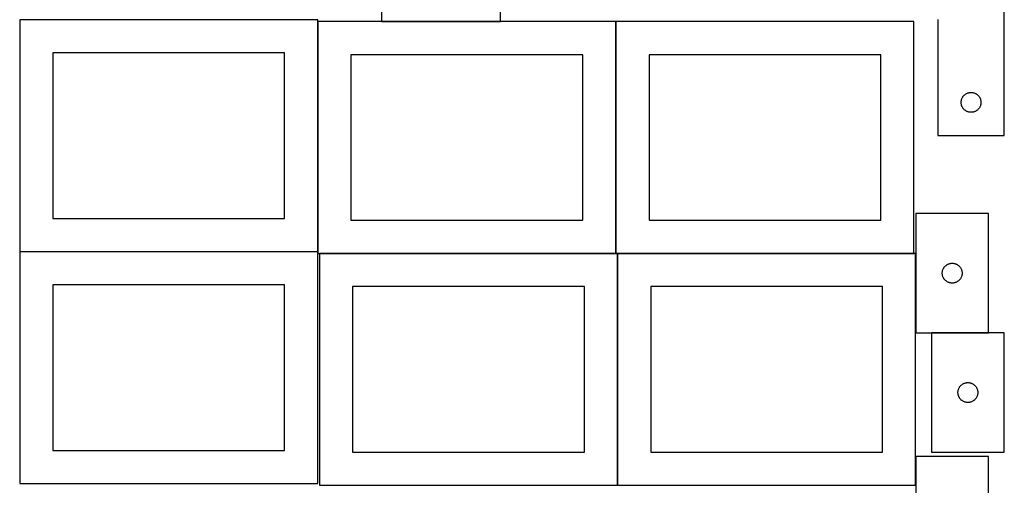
# Model space of a CAD drawing. Header units: millimetres. Extents: x 7 to 1493, y 8 to 2993.
# Tile 4 of 14: x 7 to 1493, y 1410 to 2113. Entities that reach past the tile are written whole.
import ezdxf

# ---------------------------------------------------------------- set-up
doc = ezdxf.new("R2010")
doc.units = ezdxf.units.MM
doc.layers.add('COMMON', color=5, linetype='CONTINUOUS', true_color=0x0000ff)
doc.layers.add('CUT', color=7, linetype='CONTINUOUS', true_color=0x000000)

msp = doc.modelspace()

# ---------------------------------------------------------------- linework, layer by layer
at = {"layer": 'COMMON'}
for p, q in [((456.746389, 2110.174328), (456.746389, 1762.910445)), ((552.66949, 2110.274328), (732.66949, 2110.274328)), ((906.94639, 2110.174328), (906.94639, 1760.174328)), ((6.646389, 1762.810444), (456.524735, 1762.810444)), ((459.374233, 1760.074327), (906.84639, 1760.074327)), ((909.474233, 1759.974327), (909.474233, 1409.974327)), ((909.574234, 1760.074327), (1357.046391, 1760.074327)), ((1359.674234, 1759.974327), (1359.674234, 1640.247744)), ((1359.674234, 1453.223845), (1359.674234, 1409.974327))]:
    msp.add_line(p, q, dxfattribs=at)
at = {"layer": 'CUT'}
for p, q in [((552.66949, 2220.374329), (552.66949, 2110.374329)), ((732.66949, 2110.374329), (732.66949, 2220.374329)), ((1493.265733, 1938.165107), (1493.265733, 2188.165107)), ((456.646389, 2112.910445), (6.646389, 2112.910445)), ((6.646389, 2112.910445), (6.646389, 1762.910445)), ((456.646389, 1762.910445), (456.646389, 2112.910445)), ((1393.265733, 2113.165107), (1393.265733, 1938.165107)), ((906.84639, 2110.174328), (456.84639, 2110.174328)), ((456.84639, 2110.174328), (456.84639, 1760.174328)), ((552.66949, 2110.374329), (732.66949, 2110.374329)), ((906.84639, 1760.174328), (906.84639, 2110.174328)), ((1357.046391, 2110.174328), (907.046391, 2110.174328)), ((907.046391, 2110.174328), (907.046391, 1760.174328)), ((1357.046391, 1760.174328), (1357.046391, 2110.174328)), ((406.646389, 2062.910445), (56.646389, 2062.910445)), ((56.646389, 2062.910445), (56.646389, 1812.910445)), ((406.646389, 1812.910445), (406.646389, 2062.910445)), ((856.84639, 2060.174328), (506.84639, 2060.174328)), ((506.84639, 2060.174328), (506.84639, 1810.174328)), ((856.84639, 1810.174328), (856.84639, 2060.174328)), ((1307.046391, 2060.174328), (957.046391, 2060.174328)), ((957.046391, 2060.174328), (957.046391, 1810.174328)), ((1307.046391, 1810.174328), (1307.046391, 2060.174328)), ((1428.760318, 1991.985174), (1428.976203, 1992.726829)), ((1428.976203, 1992.726829), (1429.229981, 1993.456388)), ((1429.229981, 1993.456388), (1429.52098, 1994.171915)), ((1429.52098, 1994.171915), (1429.848427, 1994.871514)), ((1429.848427, 1994.871514), (1430.211455, 1995.553328)), ((1430.211455, 1995.553328), (1430.6091, 1996.21555)), ((1430.6091, 1996.21555), (1431.040308, 1996.856423)), ((1431.040308, 1996.856423), (1431.503936, 1997.474249)), ((1431.503936, 1997.474249), (1431.998754, 1998.067389)), ((1431.998754, 1998.067389), (1432.523451, 1998.634269)), ((1432.523451, 1998.634269), (1433.076633, 1999.173387)), ((1433.076633, 1999.173387), (1433.656836, 1999.683313)), ((1433.656836, 1999.683313), (1434.262519, 2000.162695)), ((1434.262519, 2000.162695), (1434.892078, 2000.610262)), ((1434.892078, 2000.610262), (1435.543841, 2001.024826)), ((1435.543841, 2001.024826), (1436.216082, 2001.405289)), ((1436.216082, 2001.405289), (1436.907018, 2001.750641)), ((1436.907018, 2001.750641), (1437.614815, 2002.059966)), ((1437.614815, 2002.059966), (1438.337598, 2002.332445)), ((1438.337598, 2002.332445), (1439.073449, 2002.567355)), ((1439.073449, 2002.567355), (1439.820417, 2002.764072)), ((1439.820417, 2002.764072), (1440.576522, 2002.922076)), ((1440.576522, 2002.922076), (1441.339758, 2003.040947)), ((1441.339758, 2003.040947), (1442.108101, 2003.12037)), ((1442.108101, 2003.12037), (1442.879515, 2003.160134)), ((1442.879515, 2003.160134), (1443.651952, 2003.160134)), ((1443.651952, 2003.160134), (1444.423365, 2003.12037)), ((1444.423365, 2003.12037), (1445.191709, 2003.040947)), ((1445.191709, 2003.040947), (1445.954945, 2002.922076)), ((1445.954945, 2002.922076), (1446.71105, 2002.764072)), ((1446.71105, 2002.764072), (1447.458018, 2002.567355)), ((1447.458018, 2002.567355), (1448.193869, 2002.332445)), ((1448.193869, 2002.332445), (1448.916652, 2002.059966)), ((1448.916652, 2002.059966), (1449.624449, 2001.750641)), ((1449.624449, 2001.750641), (1450.315385, 2001.405289)), ((1450.315385, 2001.405289), (1450.987625, 2001.024826)), ((1450.987625, 2001.024826), (1451.639389, 2000.610262)), ((1451.639389, 2000.610262), (1452.268948, 2000.162695)), ((1452.268948, 2000.162695), (1452.874631, 1999.683313)), ((1452.874631, 1999.683313), (1453.454834, 1999.173387)), ((1453.454834, 1999.173387), (1454.008016, 1998.634269)), ((1454.008016, 1998.634269), (1454.532712, 1998.067389)), ((1454.532712, 1998.067389), (1455.027531, 1997.474249)), ((1455.027531, 1997.474249), (1455.491158, 1996.856423)), ((1455.491158, 1996.856423), (1455.922367, 1996.21555)), ((1455.922367, 1996.21555), (1456.320012, 1995.553328)), ((1456.320012, 1995.553328), (1456.68304, 1994.871514)), ((1456.68304, 1994.871514), (1457.010487, 1994.171915)), ((1457.010487, 1994.171915), (1457.301486, 1993.456388)), ((1457.301486, 1993.456388), (1457.555264, 1992.726829)), ((1457.555264, 1992.726829), (1457.771149, 1991.985174)), ((1428.265733, 1988.165107), (1428.285622, 1988.937288)), ((1428.285622, 1987.392925), (1428.265733, 1988.165107)), ((1428.285622, 1988.937288), (1428.345235, 1989.707422)), ((1428.345235, 1986.622792), (1428.285622, 1987.392925)), ((1428.345235, 1989.707422), (1428.444415, 1990.473465)), ((1428.444415, 1985.856748), (1428.345235, 1986.622792)), ((1428.444415, 1990.473465), (1428.582898, 1991.233388)), ((1428.582898, 1985.096826), (1428.444415, 1985.856748)), ((1428.582898, 1991.233388), (1428.760318, 1991.985174)), ((1428.760318, 1984.34504), (1428.582898, 1985.096826)), ((1428.976203, 1983.603384), (1428.760318, 1984.34504)), ((1429.229981, 1982.873825), (1428.976203, 1983.603384)), ((1429.52098, 1982.158298), (1429.229981, 1982.873825)), ((1429.848427, 1981.4587), (1429.52098, 1982.158298)), ((1430.211455, 1980.776886), (1429.848427, 1981.4587)), ((1430.6091, 1980.114664), (1430.211455, 1980.776886)), ((1431.040308, 1979.47379), (1430.6091, 1980.114664)), ((1431.503936, 1978.855965), (1431.040308, 1979.47379)), ((1431.998754, 1978.262825), (1431.503936, 1978.855965)), ((1432.523451, 1977.695944), (1431.998754, 1978.262825)), ((1433.076633, 1977.156826), (1432.523451, 1977.695944)), ((1454.008016, 1977.695944), (1453.454834, 1977.156826)), ((1454.532712, 1978.262825), (1454.008016, 1977.695944)), ((1455.027531, 1978.855965), (1454.532712, 1978.262825)), ((1455.491158, 1979.47379), (1455.027531, 1978.855965)), ((1455.922367, 1980.114664), (1455.491158, 1979.47379)), ((1456.320012, 1980.776886), (1455.922367, 1980.114664)), ((1456.68304, 1981.4587), (1456.320012, 1980.776886)), ((1457.010487, 1982.158298), (1456.68304, 1981.4587)), ((1457.301486, 1982.873825), (1457.010487, 1982.158298)), ((1457.555264, 1983.603384), (1457.301486, 1982.873825)), ((1457.771149, 1984.34504), (1457.555264, 1983.603384)), ((1457.771149, 1991.985174), (1457.948569, 1991.233388)), ((1457.948569, 1985.096826), (1457.771149, 1984.34504)), ((1457.948569, 1991.233388), (1458.087052, 1990.473465)), ((1458.087052, 1985.856748), (1457.948569, 1985.096826)), ((1458.087052, 1990.473465), (1458.186232, 1989.707422)), ((1458.186232, 1986.622792), (1458.087052, 1985.856748)), ((1458.186232, 1989.707422), (1458.245845, 1988.937288)), ((1458.245845, 1987.392925), (1458.186232, 1986.622792)), ((1458.245845, 1988.937288), (1458.265733, 1988.165107)), ((1458.265733, 1988.165107), (1458.245845, 1987.392925)), ((1433.656836, 1976.6469), (1433.076633, 1977.156826)), ((1434.262519, 1976.167518), (1433.656836, 1976.6469)), ((1434.892078, 1975.719952), (1434.262519, 1976.167518)), ((1435.543841, 1975.305387), (1434.892078, 1975.719952)), ((1436.216082, 1974.924925), (1435.543841, 1975.305387)), ((1436.907018, 1974.579573), (1436.216082, 1974.924925)), ((1437.614815, 1974.270247), (1436.907018, 1974.579573)), ((1438.337598, 1973.997768), (1437.614815, 1974.270247)), ((1439.073449, 1973.762859), (1438.337598, 1973.997768)), ((1439.820417, 1973.566141), (1439.073449, 1973.762859)), ((1440.576522, 1973.408137), (1439.820417, 1973.566141)), ((1441.339758, 1973.289267), (1440.576522, 1973.408137)), ((1442.108101, 1973.209844), (1441.339758, 1973.289267)), ((1442.879515, 1973.17008), (1442.108101, 1973.209844)), ((1443.651952, 1973.17008), (1442.879515, 1973.17008)), ((1444.423365, 1973.209844), (1443.651952, 1973.17008)), ((1445.191709, 1973.289267), (1444.423365, 1973.209844)), ((1445.954945, 1973.408137), (1445.191709, 1973.289267)), ((1446.71105, 1973.566141), (1445.954945, 1973.408137)), ((1447.458018, 1973.762859), (1446.71105, 1973.566141)), ((1448.193869, 1973.997768), (1447.458018, 1973.762859)), ((1448.916652, 1974.270247), (1448.193869, 1973.997768)), ((1449.624449, 1974.579573), (1448.916652, 1974.270247)), ((1450.315385, 1974.924925), (1449.624449, 1974.579573)), ((1450.987625, 1975.305387), (1450.315385, 1974.924925)), ((1451.639389, 1975.719952), (1450.987625, 1975.305387)), ((1452.268948, 1976.167518), (1451.639389, 1975.719952)), ((1452.874631, 1976.6469), (1452.268948, 1976.167518)), ((1453.454834, 1977.156826), (1452.874631, 1976.6469)), ((1393.265733, 1938.165107), (1493.265733, 1938.165107)), ((1469.774235, 1820.247744), (1359.774235, 1820.247744)), ((1359.774235, 1820.247744), (1359.774235, 1640.247744)), ((1469.774235, 1640.247744), (1469.774235, 1820.247744)), ((56.646389, 1812.910445), (406.646389, 1812.910445)), ((506.84639, 1810.174328), (856.84639, 1810.174328)), ((957.046391, 1810.174328), (1307.046391, 1810.174328)), ((456.524735, 1762.710444), (6.524735, 1762.710444)), ((6.524735, 1762.710444), (6.524735, 1412.710444)), ((6.646389, 1762.910445), (456.646389, 1762.910445)), ((456.524735, 1412.710444), (456.524735, 1762.710444)), ((456.84639, 1760.174328), (906.84639, 1760.174328)), ((909.374233, 1759.974327), (459.374233, 1759.974327)), ((459.374233, 1759.974327), (459.374233, 1409.974327)), ((907.046391, 1760.174328), (1357.046391, 1760.174328)), ((909.374233, 1409.974327), (909.374233, 1759.974327)), ((1359.574234, 1759.974327), (909.574234, 1759.974327)), ((909.574234, 1759.974327), (909.574234, 1409.974327)), ((1359.574234, 1409.974327), (1359.574234, 1759.974327)), ((1402.776646, 1739.250958), (1403.256028, 1739.856641)), ((1403.256028, 1739.856641), (1403.765955, 1740.436844)), ((1403.765955, 1740.436844), (1404.305073, 1740.990027)), ((1404.305073, 1740.990027), (1404.871953, 1741.514723)), ((1404.871953, 1741.514723), (1405.465093, 1742.009541)), ((1405.465093, 1742.009541), (1406.082919, 1742.473169)), ((1406.082919, 1742.473169), (1406.723792, 1742.904377)), ((1406.723792, 1742.904377), (1407.386014, 1743.302022)), ((1407.386014, 1743.302022), (1408.067828, 1743.66505)), ((1408.067828, 1743.66505), (1408.767427, 1743.992497)), ((1408.767427, 1743.992497), (1409.482954, 1744.283496)), ((1409.482954, 1744.283496), (1410.212513, 1744.537274)), ((1410.212513, 1744.537274), (1410.954168, 1744.75316)), ((1410.954168, 1744.75316), (1411.705954, 1744.930579)), ((1411.705954, 1744.930579), (1412.465876, 1745.069062)), ((1412.465876, 1745.069062), (1413.23192, 1745.168242)), ((1413.23192, 1745.168242), (1414.002054, 1745.227855)), ((1414.002054, 1745.227855), (1414.774235, 1745.247744)), ((1414.774235, 1745.247744), (1415.546416, 1745.227855)), ((1415.546416, 1745.227855), (1416.31655, 1745.168242)), ((1416.31655, 1745.168242), (1417.082594, 1745.069062)), ((1417.082594, 1745.069062), (1417.842516, 1744.930579)), ((1417.842516, 1744.930579), (1418.594302, 1744.75316)), ((1418.594302, 1744.75316), (1419.335958, 1744.537274)), ((1419.335958, 1744.537274), (1420.065516, 1744.283496)), ((1420.065516, 1744.283496), (1420.781044, 1743.992497)), ((1420.781044, 1743.992497), (1421.480642, 1743.66505)), ((1421.480642, 1743.66505), (1422.162456, 1743.302022)), ((1422.162456, 1743.302022), (1422.824678, 1742.904377)), ((1422.824678, 1742.904377), (1423.465552, 1742.473169)), ((1423.465552, 1742.473169), (1424.083377, 1742.009541)), ((1424.083377, 1742.009541), (1424.676517, 1741.514723)), ((1424.676517, 1741.514723), (1425.243397, 1740.990027)), ((1425.243397, 1740.990027), (1425.782516, 1740.436844)), ((1425.782516, 1740.436844), (1426.292442, 1739.856641)), ((1426.292442, 1739.856641), (1426.771824, 1739.250958)), ((1399.779208, 1730.633962), (1399.818972, 1731.405376)), ((1399.779208, 1729.861525), (1399.779208, 1730.633962)), ((1399.818972, 1729.090112), (1399.779208, 1729.861525)), ((1399.818972, 1731.405376), (1399.898395, 1732.173719)), ((1399.898395, 1728.321768), (1399.818972, 1729.090112)), ((1399.898395, 1732.173719), (1400.017266, 1732.936955)), ((1400.017266, 1727.558532), (1399.898395, 1728.321768)), ((1400.017266, 1732.936955), (1400.17527, 1733.69306)), ((1400.17527, 1726.802428), (1400.017266, 1727.558532)), ((1400.17527, 1733.69306), (1400.371987, 1734.440028)), ((1400.371987, 1726.055459), (1400.17527, 1726.802428)), ((1400.371987, 1734.440028), (1400.606897, 1735.175879)), ((1400.606897, 1725.319608), (1400.371987, 1726.055459)), ((1400.606897, 1735.175879), (1400.879376, 1735.898662)), ((1400.879376, 1724.596825), (1400.606897, 1725.319608)), ((1400.879376, 1735.898662), (1401.188701, 1736.60646)), ((1401.188701, 1736.60646), (1401.534053, 1737.297395)), ((1401.534053, 1737.297395), (1401.914516, 1737.969636)), ((1401.914516, 1737.969636), (1402.32908, 1738.6214)), ((1402.32908, 1738.6214), (1402.776646, 1739.250958)), ((1426.771824, 1739.250958), (1427.21939, 1738.6214)), ((1427.21939, 1738.6214), (1427.633955, 1737.969636)), ((1427.633955, 1737.969636), (1428.014417, 1737.297395)), ((1428.014417, 1737.297395), (1428.359769, 1736.60646)), ((1428.359769, 1736.60646), (1428.669095, 1735.898662)), ((1428.669095, 1735.898662), (1428.941574, 1735.175879)), ((1428.941574, 1725.319608), (1428.669095, 1724.596825)), ((1428.941574, 1735.175879), (1429.176483, 1734.440028)), ((1429.176483, 1726.055459), (1428.941574, 1725.319608)), ((1429.176483, 1734.440028), (1429.373201, 1733.69306)), ((1429.373201, 1726.802428), (1429.176483, 1726.055459)), ((1429.373201, 1733.69306), (1429.531204, 1732.936955)), ((1429.531204, 1727.558532), (1429.373201, 1726.802428)), ((1429.531204, 1732.936955), (1429.650075, 1732.173719)), ((1429.650075, 1728.321768), (1429.531204, 1727.558532)), ((1429.650075, 1732.173719), (1429.729498, 1731.405376)), ((1429.729498, 1729.090112), (1429.650075, 1728.321768)), ((1429.729498, 1731.405376), (1429.769262, 1730.633962)), ((1429.769262, 1729.861525), (1429.729498, 1729.090112)), ((1429.769262, 1730.633962), (1429.769262, 1729.861525)), ((406.524735, 1712.710444), (56.524735, 1712.710444)), ((56.524735, 1712.710444), (56.524735, 1462.710444)), ((406.524735, 1462.710444), (406.524735, 1712.710444)), ((1401.188701, 1723.889028), (1400.879376, 1724.596825)), ((1401.534053, 1723.198093), (1401.188701, 1723.889028)), ((1401.914516, 1722.525852), (1401.534053, 1723.198093)), ((1402.32908, 1721.874088), (1401.914516, 1722.525852)), ((1402.776646, 1721.244529), (1402.32908, 1721.874088)), ((1403.256028, 1720.638846), (1402.776646, 1721.244529)), ((1403.765955, 1720.058644), (1403.256028, 1720.638846)), ((1404.305073, 1719.505461), (1403.765955, 1720.058644)), ((1404.871953, 1718.980765), (1404.305073, 1719.505461)), ((1405.465093, 1718.485947), (1404.871953, 1718.980765)), ((1406.082919, 1718.022319), (1405.465093, 1718.485947)), ((1406.723792, 1717.59111), (1406.082919, 1718.022319)), ((1407.386014, 1717.193465), (1406.723792, 1717.59111)), ((1408.067828, 1716.830437), (1407.386014, 1717.193465)), ((1408.767427, 1716.50299), (1408.067828, 1716.830437)), ((1409.482954, 1716.211991), (1408.767427, 1716.50299)), ((1410.212513, 1715.958213), (1409.482954, 1716.211991)), ((1410.954168, 1715.742328), (1410.212513, 1715.958213)), ((1411.705954, 1715.564908), (1410.954168, 1715.742328)), ((1412.465876, 1715.426425), (1411.705954, 1715.564908)), ((1413.23192, 1715.327246), (1412.465876, 1715.426425)), ((1414.002054, 1715.267632), (1413.23192, 1715.327246)), ((1414.774235, 1715.247744), (1414.002054, 1715.267632)), ((1415.546416, 1715.267632), (1414.774235, 1715.247744)), ((1416.31655, 1715.327246), (1415.546416, 1715.267632)), ((1417.082594, 1715.426425), (1416.31655, 1715.327246)), ((1417.842516, 1715.564908), (1417.082594, 1715.426425)), ((1418.594302, 1715.742328), (1417.842516, 1715.564908)), ((1419.335958, 1715.958213), (1418.594302, 1715.742328)), ((1420.065516, 1716.211991), (1419.335958, 1715.958213)), ((1420.781044, 1716.50299), (1420.065516, 1716.211991)), ((1421.480642, 1716.830437), (1420.781044, 1716.50299)), ((1422.162456, 1717.193465), (1421.480642, 1716.830437)), ((1422.824678, 1717.59111), (1422.162456, 1717.193465)), ((1423.465552, 1718.022319), (1422.824678, 1717.59111)), ((1424.083377, 1718.485947), (1423.465552, 1718.022319)), ((1424.676517, 1718.980765), (1424.083377, 1718.485947)), ((1425.243397, 1719.505461), (1424.676517, 1718.980765)), ((1425.782516, 1720.058644), (1425.243397, 1719.505461)), ((1426.292442, 1720.638846), (1425.782516, 1720.058644)), ((1426.771824, 1721.244529), (1426.292442, 1720.638846)), ((1427.21939, 1721.874088), (1426.771824, 1721.244529)), ((1427.633955, 1722.525852), (1427.21939, 1721.874088)), ((1428.014417, 1723.198093), (1427.633955, 1722.525852)), ((1428.359769, 1723.889028), (1428.014417, 1723.198093)), ((1428.669095, 1724.596825), (1428.359769, 1723.889028)), ((859.374233, 1709.974327), (509.374233, 1709.974327)), ((509.374233, 1709.974327), (509.374233, 1459.974327)), ((859.374233, 1459.974327), (859.374233, 1709.974327)), ((1309.574234, 1709.974327), (959.574234, 1709.974327)), ((959.574234, 1709.974327), (959.574234, 1459.974327)), ((1309.574234, 1459.974327), (1309.574234, 1709.974327)), ((1359.774235, 1640.247744), (1469.774235, 1640.247744)), ((1493.474825, 1639.999575), (1383.474825, 1639.999575)), ((1383.474825, 1639.999575), (1383.474825, 1459.999575)), ((1493.474825, 1459.999575), (1493.474825, 1639.999575)), ((1428.572543, 1561.266554), (1429.165683, 1561.761372)), ((1429.165683, 1561.761372), (1429.783508, 1562.225)), ((1429.783508, 1562.225), (1430.424382, 1562.656208)), ((1430.424382, 1562.656208), (1431.086604, 1563.053853)), ((1431.086604, 1563.053853), (1431.768418, 1563.416881)), ((1431.768418, 1563.416881), (1432.468016, 1563.744328)), ((1432.468016, 1563.744328), (1433.183544, 1564.035327)), ((1433.183544, 1564.035327), (1433.913102, 1564.289105)), ((1433.913102, 1564.289105), (1434.654758, 1564.504991)), ((1434.654758, 1564.504991), (1435.406544, 1564.68241)), ((1435.406544, 1564.68241), (1436.166466, 1564.820893)), ((1436.166466, 1564.820893), (1436.93251, 1564.920073)), ((1436.93251, 1564.920073), (1437.702644, 1564.979686)), ((1437.702644, 1564.979686), (1438.474825, 1564.999575)), ((1438.474825, 1564.999575), (1439.247006, 1564.979686)), ((1439.247006, 1564.979686), (1440.01714, 1564.920073)), ((1440.01714, 1564.920073), (1440.783183, 1564.820893)), ((1440.783183, 1564.820893), (1441.543106, 1564.68241)), ((1441.543106, 1564.68241), (1442.294892, 1564.504991)), ((1442.294892, 1564.504991), (1443.036547, 1564.289105)), ((1443.036547, 1564.289105), (1443.766106, 1564.035327)), ((1443.766106, 1564.035327), (1444.481633, 1563.744328)), ((1444.481633, 1563.744328), (1445.181232, 1563.416881)), ((1445.181232, 1563.416881), (1445.863046, 1563.053853)), ((1445.863046, 1563.053853), (1446.525268, 1562.656208)), ((1446.525268, 1562.656208), (1447.166141, 1562.225)), ((1447.166141, 1562.225), (1447.783967, 1561.761372)), ((1447.783967, 1561.761372), (1448.377107, 1561.266554)), ((1423.479798, 1550.385793), (1423.519562, 1551.157207)), ((1423.479798, 1549.613356), (1423.479798, 1550.385793)), ((1423.519562, 1548.841943), (1423.479798, 1549.613356)), ((1423.519562, 1551.157207), (1423.598985, 1551.92555)), ((1423.598985, 1548.073599), (1423.519562, 1548.841943)), ((1423.598985, 1551.92555), (1423.717856, 1552.688786)), ((1423.717856, 1547.310363), (1423.598985, 1548.073599)), ((1423.717856, 1552.688786), (1423.875859, 1553.444891)), ((1423.875859, 1546.554259), (1423.717856, 1547.310363)), ((1423.875859, 1553.444891), (1424.072577, 1554.191859)), ((1424.072577, 1545.80729), (1423.875859, 1546.554259)), ((1424.072577, 1554.191859), (1424.307486, 1554.92771)), ((1424.307486, 1554.92771), (1424.579965, 1555.650493)), ((1424.579965, 1555.650493), (1424.889291, 1556.358291)), ((1424.889291, 1556.358291), (1425.234643, 1557.049226)), ((1425.234643, 1557.049226), (1425.615105, 1557.721467)), ((1425.615105, 1557.721467), (1426.02967, 1558.373231)), ((1426.02967, 1558.373231), (1426.477236, 1559.002789)), ((1426.477236, 1559.002789), (1426.956618, 1559.608472)), ((1426.956618, 1559.608472), (1427.466544, 1560.188675)), ((1427.466544, 1560.188675), (1428.005663, 1560.741858)), ((1428.005663, 1560.741858), (1428.572543, 1561.266554)), ((1448.377107, 1561.266554), (1448.943987, 1560.741858)), ((1448.943987, 1560.741858), (1449.483105, 1560.188675)), ((1449.483105, 1560.188675), (1449.993032, 1559.608472)), ((1449.993032, 1559.608472), (1450.472413, 1559.002789)), ((1450.472413, 1559.002789), (1450.91998, 1558.373231)), ((1450.91998, 1558.373231), (1451.334544, 1557.721467)), ((1451.334544, 1557.721467), (1451.715007, 1557.049226)), ((1451.715007, 1557.049226), (1452.060359, 1556.358291)), ((1452.060359, 1556.358291), (1452.369684, 1555.650493)), ((1452.369684, 1555.650493), (1452.642163, 1554.92771)), ((1452.642163, 1554.92771), (1452.877073, 1554.191859)), ((1452.877073, 1554.191859), (1453.07379, 1553.444891)), ((1453.07379, 1546.554259), (1452.877073, 1545.80729)), ((1453.07379, 1553.444891), (1453.231794, 1552.688786)), ((1453.231794, 1547.310363), (1453.07379, 1546.554259)), ((1453.231794, 1552.688786), (1453.350665, 1551.92555)), ((1453.350665, 1548.073599), (1453.231794, 1547.310363)), ((1453.350665, 1551.92555), (1453.430088, 1551.157207)), ((1453.430088, 1548.841943), (1453.350665, 1548.073599)), ((1453.430088, 1551.157207), (1453.469852, 1550.385793)), ((1453.469852, 1549.613356), (1453.430088, 1548.841943)), ((1453.469852, 1550.385793), (1453.469852, 1549.613356)), ((1424.307486, 1545.071439), (1424.072577, 1545.80729)), ((1424.579965, 1544.348656), (1424.307486, 1545.071439)), ((1424.889291, 1543.640859), (1424.579965, 1544.348656)), ((1425.234643, 1542.949924), (1424.889291, 1543.640859)), ((1425.615105, 1542.277683), (1425.234643, 1542.949924)), ((1426.02967, 1541.625919), (1425.615105, 1542.277683)), ((1426.477236, 1540.996361), (1426.02967, 1541.625919)), ((1426.956618, 1540.390677), (1426.477236, 1540.996361)), ((1427.466544, 1539.810475), (1426.956618, 1540.390677)), ((1428.005663, 1539.257292), (1427.466544, 1539.810475)), ((1428.572543, 1538.732596), (1428.005663, 1539.257292)), ((1429.165683, 1538.237778), (1428.572543, 1538.732596)), ((1429.783508, 1537.77415), (1429.165683, 1538.237778)), ((1430.424382, 1537.342941), (1429.783508, 1537.77415)), ((1431.086604, 1536.945296), (1430.424382, 1537.342941)), ((1431.768418, 1536.582269), (1431.086604, 1536.945296)), ((1432.468016, 1536.254821), (1431.768418, 1536.582269)), ((1433.183544, 1535.963822), (1432.468016, 1536.254821)), ((1433.913102, 1535.710044), (1433.183544, 1535.963822)), ((1434.654758, 1535.494159), (1433.913102, 1535.710044)), ((1435.406544, 1535.316739), (1434.654758, 1535.494159)), ((1436.166466, 1535.178256), (1435.406544, 1535.316739)), ((1436.93251, 1535.079077), (1436.166466, 1535.178256)), ((1437.702644, 1535.019463), (1436.93251, 1535.079077)), ((1438.474825, 1534.999575), (1437.702644, 1535.019463)), ((1439.247006, 1535.019463), (1438.474825, 1534.999575)), ((1440.01714, 1535.079077), (1439.247006, 1535.019463)), ((1440.783183, 1535.178256), (1440.01714, 1535.079077)), ((1441.543106, 1535.316739), (1440.783183, 1535.178256)), ((1442.294892, 1535.494159), (1441.543106, 1535.316739)), ((1443.036547, 1535.710044), (1442.294892, 1535.494159)), ((1443.766106, 1535.963822), (1443.036547, 1535.710044)), ((1444.481633, 1536.254821), (1443.766106, 1535.963822)), ((1445.181232, 1536.582269), (1444.481633, 1536.254821)), ((1445.863046, 1536.945296), (1445.181232, 1536.582269)), ((1446.525268, 1537.342941), (1445.863046, 1536.945296)), ((1447.166141, 1537.77415), (1446.525268, 1537.342941)), ((1447.783967, 1538.237778), (1447.166141, 1537.77415)), ((1448.377107, 1538.732596), (1447.783967, 1538.237778)), ((1448.943987, 1539.257292), (1448.377107, 1538.732596)), ((1449.483105, 1539.810475), (1448.943987, 1539.257292)), ((1449.993032, 1540.390677), (1449.483105, 1539.810475)), ((1450.472413, 1540.996361), (1449.993032, 1540.390677)), ((1450.91998, 1541.625919), (1450.472413, 1540.996361)), ((1451.334544, 1542.277683), (1450.91998, 1541.625919)), ((1451.715007, 1542.949924), (1451.334544, 1542.277683)), ((1452.060359, 1543.640859), (1451.715007, 1542.949924)), ((1452.369684, 1544.348656), (1452.060359, 1543.640859)), ((1452.642163, 1545.071439), (1452.369684, 1544.348656)), ((1452.877073, 1545.80729), (1452.642163, 1545.071439)), ((56.524735, 1462.710444), (406.524735, 1462.710444)), ((509.374233, 1459.974327), (859.374233, 1459.974327)), ((959.574234, 1459.974327), (1309.574234, 1459.974327)), ((1383.474825, 1459.999575), (1493.474825, 1459.999575)), ((1469.774235, 1453.223845), (1359.774235, 1453.223845)), ((1359.774235, 1453.223845), (1359.774235, 1273.223845)), ((1469.774235, 1273.223845), (1469.774235, 1453.223845)), ((6.524735, 1412.710444), (456.524735, 1412.710444)), ((459.374233, 1409.974327), (909.374233, 1409.974327)), ((909.574234, 1409.974327), (1359.574234, 1409.974327))]:
    msp.add_line(p, q, dxfattribs=at)

doc.saveas('drawing.dxf')
